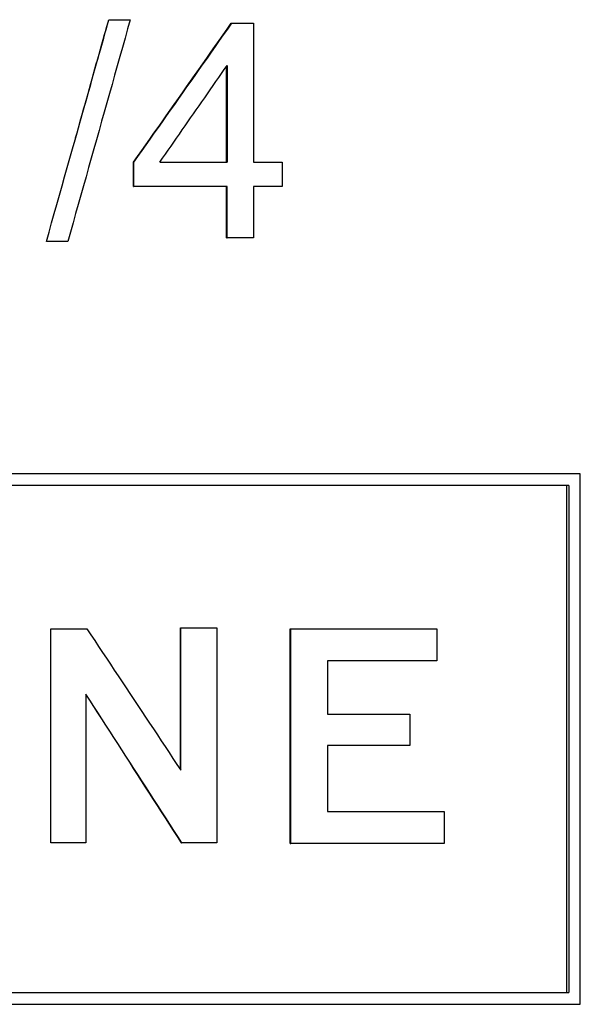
# Model space of a CAD drawing. Header units: millimetres. Extents: x 60 to 3789, y 2 to 377.
# Tile 4 of 8: x 303.5 to 312.64, y 231.51 to 247.57. Entities that reach past the tile are written whole.
import ezdxf

# ---------------------------------------------------------------- set-up
doc = ezdxf.new("R2010")
doc.units = ezdxf.units.MM
doc.layers.add('DETAIL', color=2, linetype='Continuous')

msp = doc.modelspace()

# ---------------------------------------------------------------- linework, layer by layer
at = {"layer": 'DETAIL'}
for p, q in [((304.953, 247.575), (304.955, 247.575)), ((304.955, 247.575), (305.303, 247.575)), ((306.949, 247.516), (306.959, 247.516)), ((306.959, 247.516), (307.311, 247.516)), ((307.311, 247.516), (307.311, 245.249)), ((306.872, 245.249), (306.872, 246.814)), ((306.882, 246.828), (306.882, 245.249)), ((305.358, 244.854), (305.358, 245.249)), ((305.358, 245.249), (305.362, 245.249)), ((305.362, 244.854), (305.362, 245.249)), ((305.785, 245.249), (306.882, 245.249)), ((307.311, 245.249), (307.781, 245.249)), ((307.781, 245.249), (307.781, 244.854)), ((305.358, 244.854), (305.362, 244.854)), ((306.882, 244.854), (305.362, 244.854)), ((306.872, 244.016), (306.872, 244.854)), ((306.882, 244.016), (306.882, 244.854)), ((307.781, 244.854), (307.311, 244.854)), ((307.311, 244.854), (307.311, 244.016)), ((304.388, 244.323), (304.388, 244.322)), ((304.285, 243.957), (303.937, 243.957)), ((306.872, 244.016), (306.882, 244.016)), ((307.311, 244.016), (306.882, 244.016)), ((312.641, 240.167), (291.757, 240.167)), ((312.641, 231.509), (312.641, 240.167)), ((312.456, 239.972), (291.913, 239.972)), ((312.424, 231.703), (312.424, 239.972)), ((312.456, 239.972), (312.456, 231.703)), ((304.009, 237.635), (304.596, 237.635)), ((304.009, 234.145), (304.009, 237.635)), ((306.121, 235.338), (306.121, 237.65)), ((306.121, 237.65), (306.128, 237.65)), ((306.128, 235.328), (306.128, 237.65)), ((306.128, 237.65), (306.713, 237.65)), ((306.713, 237.65), (306.713, 234.145)), ((307.909, 234.13), (307.909, 237.635)), ((307.909, 237.635), (307.923, 237.635)), ((307.923, 237.635), (310.302, 237.635)), ((307.923, 234.13), (307.923, 237.635)), ((310.302, 237.635), (310.302, 237.111)), ((310.302, 237.111), (308.518, 237.111)), ((308.518, 237.111), (308.518, 236.242)), ((304.58, 236.571), (304.58, 234.145)), ((308.518, 236.242), (309.862, 236.242)), ((309.862, 236.242), (309.862, 235.732)), ((309.862, 235.732), (308.518, 235.732)), ((308.518, 235.732), (308.518, 234.654)), ((308.518, 234.654), (310.419, 234.654)), ((310.419, 234.654), (310.419, 234.13)), ((304.58, 234.145), (304.009, 234.145)), ((306.137, 234.145), (306.143, 234.145)), ((306.713, 234.145), (306.143, 234.145)), ((307.909, 234.13), (307.923, 234.13)), ((310.419, 234.13), (307.923, 234.13)), ((291.913, 231.703), (312.456, 231.703)), ((291.757, 231.509), (312.641, 231.509))]:
    msp.add_line(p, q, dxfattribs=at)
at = {"layer": 'DETAIL', "flags": 128}
for points in [[(303.937, 243.957), (303.98, 244.108), (304.022, 244.259), (304.064, 244.41), (304.107, 244.56), (304.149, 244.711), (304.192, 244.862), (304.234, 245.013), (304.276, 245.163), (304.319, 245.314), (304.361, 245.465), (304.404, 245.615), (304.446, 245.766), (304.488, 245.917), (304.531, 246.068), (304.573, 246.218), (304.616, 246.369), (304.658, 246.52), (304.701, 246.67), (304.743, 246.821), (304.785, 246.972), (304.828, 247.123), (304.87, 247.273), (304.912, 247.424), (304.955, 247.575)], [(305.303, 247.575), (305.261, 247.424), (305.218, 247.273), (305.176, 247.123), (305.133, 246.972), (305.091, 246.821), (305.049, 246.67), (305.006, 246.52), (304.964, 246.369), (304.921, 246.218), (304.879, 246.068), (304.837, 245.917), (304.794, 245.766), (304.752, 245.615), (304.709, 245.465), (304.667, 245.314), (304.625, 245.163), (304.582, 245.013), (304.54, 244.862), (304.497, 244.711), (304.455, 244.56), (304.413, 244.41), (304.37, 244.259), (304.328, 244.108), (304.285, 243.957)], [(304.413, 245.649), (304.436, 245.73), (304.458, 245.81), (304.481, 245.89), (304.503, 245.97), (304.526, 246.051), (304.548, 246.131), (304.571, 246.211), (304.593, 246.291), (304.616, 246.371), (304.638, 246.452), (304.661, 246.532), (304.683, 246.612), (304.706, 246.692), (304.728, 246.773), (304.75, 246.853), (304.773, 246.933), (304.795, 247.013), (304.818, 247.093), (304.84, 247.174), (304.863, 247.254), (304.885, 247.334), (304.908, 247.414), (304.93, 247.495), (304.953, 247.575)], [(305.358, 245.249), (305.424, 245.343), (305.491, 245.438), (305.557, 245.532), (305.624, 245.627), (305.69, 245.721), (305.756, 245.815), (305.823, 245.91), (305.889, 246.004), (305.956, 246.099), (306.022, 246.193), (306.088, 246.288), (306.155, 246.382), (306.221, 246.477), (306.287, 246.571), (306.353, 246.666), (306.42, 246.76), (306.486, 246.855), (306.552, 246.949), (306.618, 247.044), (306.685, 247.138), (306.751, 247.233), (306.817, 247.327), (306.883, 247.422), (306.949, 247.516)], [(305.362, 245.249), (305.428, 245.343), (305.495, 245.438), (305.562, 245.532), (305.628, 245.627), (305.695, 245.721), (305.762, 245.815), (305.828, 245.91), (305.895, 246.004), (305.962, 246.099), (306.028, 246.193), (306.095, 246.288), (306.161, 246.382), (306.228, 246.477), (306.295, 246.571), (306.361, 246.666), (306.428, 246.76), (306.494, 246.855), (306.561, 246.949), (306.627, 247.044), (306.694, 247.138), (306.76, 247.233), (306.826, 247.327), (306.893, 247.422), (306.959, 247.516)], [(305.785, 245.249), (305.83, 245.314), (305.876, 245.38), (305.922, 245.446), (305.968, 245.512), (306.013, 245.578), (306.059, 245.643), (306.105, 245.709), (306.151, 245.775), (306.196, 245.841), (306.242, 245.907), (306.288, 245.972), (306.334, 246.038), (306.379, 246.104), (306.425, 246.17), (306.471, 246.236), (306.517, 246.301), (306.562, 246.367), (306.608, 246.433), (306.654, 246.499), (306.699, 246.565), (306.745, 246.63), (306.791, 246.696), (306.836, 246.762), (306.882, 246.828)], [(304.596, 237.635), (304.66, 237.539), (304.724, 237.443), (304.788, 237.346), (304.851, 237.25), (304.915, 237.154), (304.979, 237.058), (305.043, 236.962), (305.107, 236.866), (305.171, 236.77), (305.235, 236.674), (305.299, 236.578), (305.362, 236.481), (305.426, 236.385), (305.49, 236.289), (305.554, 236.193), (305.618, 236.097), (305.682, 236.001), (305.745, 235.905), (305.809, 235.809), (305.873, 235.713), (305.937, 235.616), (306, 235.52), (306.064, 235.424), (306.128, 235.328)], [(306.143, 234.145), (306.078, 234.246), (306.013, 234.347), (305.948, 234.448), (305.883, 234.549), (305.818, 234.65), (305.753, 234.752), (305.688, 234.853), (305.623, 234.954), (305.558, 235.055), (305.493, 235.156), (305.428, 235.257), (305.362, 235.358), (305.297, 235.459), (305.232, 235.56), (305.167, 235.661), (305.102, 235.763), (305.037, 235.864), (304.971, 235.965), (304.906, 236.066), (304.841, 236.167), (304.776, 236.268), (304.711, 236.369), (304.646, 236.47), (304.58, 236.571)], [(306.137, 234.145), (306.072, 234.246), (306.007, 234.347), (305.942, 234.448), (305.878, 234.549), (305.813, 234.65), (305.748, 234.751), (305.683, 234.852), (305.618, 234.953), (305.553, 235.054), (305.489, 235.156), (305.424, 235.257), (305.359, 235.358), (305.294, 235.459), (305.229, 235.56), (305.164, 235.661), (305.1, 235.762), (305.035, 235.863), (304.97, 235.964), (304.905, 236.065), (304.84, 236.166), (304.775, 236.267), (304.71, 236.368), (304.645, 236.469), (304.58, 236.57)]]:
    msp.add_lwpolyline(points, dxfattribs=at)

doc.saveas('drawing.dxf')
